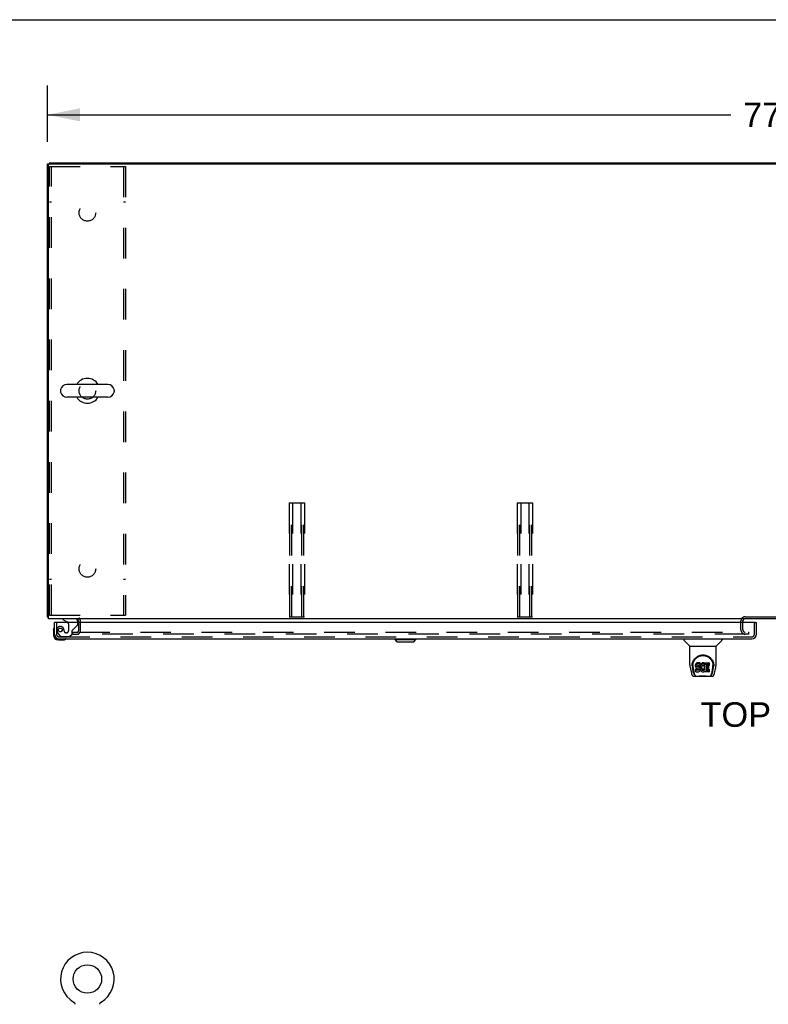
# Model space of a CAD drawing. Header units: inches. Extents: x 0 to 293, y 0 to 190.
# Tile 25 of 30: x 50 to 90, y 138 to 190. Entities that reach past the tile are written whole.
import ezdxf

# ---------------------------------------------------------------- set-up
doc = ezdxf.new("R2010")
doc.units = ezdxf.units.IN
doc.header["$LTSCALE"] = 16.12069
doc.header["$MEASUREMENT"] = 0
doc.linetypes.add('HIDDEN', pattern=[0.2, 0.1, -0.1])
doc.layers.get('0').update_dxf_attribs({"linetype": 'CONTINUOUS'})
for name, color, linetype in [('DEFAULT_2', 8, 'HIDDEN'), ('DIMENSIONS', 7, 'CONTINUOUS'), ('SECONDARY_LH_DOOR_ASSEMBLY', 7, 'CONTINUOUS')]:
    doc.layers.add(name, color=color, linetype=linetype)
doc.styles.get("Standard").update_dxf_attribs({"font": 'arial.ttf'})
doc.dimstyles.new('DIMSTYLE_1', dxfattribs={"dimtxt": 1.293103, "dimasz": 1.724138, "dimexe": 0.09, "dimexo": 0.07, "dimgap": 0.0375, "dimtad": 0, "dimtih": 1, "dimtoh": 1, "dimzin": 4, "dimdsep": 46, "dimtxsty": 'Standard', "dimblk": '_FILLED', "dimblk1": '_FILLED', "dimblk2": '_FILLED', "dimcen": 0.09, "dimazin": 1, "dimtfac": 1, "dimtdec": 3, "dimtofl": 0, "dimtmove": 0, "dimatfit": 3, "dimldrblk": '_FILLED', "dimfxl": 0, "dimtolj": 1, "dimtzin": 4, "dimarcsym": 0})

# ---------------------------------------------------------------- blocks, each defined once
blk = doc.blocks.new('_FILLED')
at = {"color": 0, "linetype": 'ByBlock'}
blk.add_solid([(0, 0), (-1, 0.2), (-1, -0.2)], dxfattribs=at)
blk = doc.blocks.new('*D1')
at = {"layer": 'DIMENSIONS', "color": 2, "linetype": 'Continuous'}
for p, q in [((51.763, 183.215), (51.763, 186.196)), ((129.513, 183.215), (129.513, 186.196)), ((51.763, 184.645), (87.733, 184.645)), ((129.513, 184.645), (93.544, 184.645))]:
    blk.add_line(p, q, dxfattribs=at)
at = {"layer": 'DIMENSIONS', "color": 2, "linetype": 'Continuous', "xscale": 1.724137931, "yscale": 1.724137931, "zscale": 1.724137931, "rotation": 180}
blk.add_blockref('_FILLED', (51.763, 184.645), dxfattribs=at)
at = {"layer": 'DIMENSIONS', "color": 2, "linetype": 'Continuous', "xscale": 1.724137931, "yscale": 1.724137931, "zscale": 1.724137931}
blk.add_blockref('_FILLED', (129.513, 184.645), dxfattribs=at)
at = {"layer": 'DIMENSIONS', "color": 2, "linetype": 'Continuous', "insert": (90.638, 185.291), "char_height": 1.2931, "width": 4.51865, "attachment_point": 2, "line_spacing_factor": 0.9}
blk.add_mtext('77.75', dxfattribs=at)

msp = doc.modelspace()

# ---------------------------------------------------------------- linework, layer by layer
at = {"color": 7, "linetype": 'Continuous'}
for p, q in [((0, 189.655), (293.103, 189.655)), ((51.763, 158.216), (51.763, 182.06)), ((51.763, 182.06), (129.513, 182.06)), ((51.815, 158.112), (51.815, 182.008)), ((51.867, 182.112), (51.867, 182.06)), ((51.867, 182.112), (129.409, 182.112)), ((52.457, 170.151), (52.457, 170.074)), ((54.947, 170.447), (52.787, 170.447)), ((55.277, 170.151), (55.277, 170.074)), ((54.947, 169.778), (52.787, 169.778)), ((51.763, 158.216), (51.815, 158.216)), ((129.461, 158.112), (51.815, 158.112)), ((53.409, 157.908), (53.409, 157.97)), ((88.367, 157.97), (88.367, 157.908)), ((53.144, 137.927), (53.149, 137.925)), ((53.145, 137.927), (53.146, 137.926)), ((53.149, 137.925), (53.153, 137.922)), ((53.153, 137.922), (53.157, 137.919)), ((53.157, 137.919), (53.161, 137.915)), ((53.161, 137.916), (53.165, 137.912)), ((54.57, 137.912), (54.574, 137.916)), ((54.574, 137.915), (54.578, 137.919)), ((54.578, 137.919), (54.582, 137.922)), ((54.582, 137.922), (54.586, 137.925)), ((54.582, 137.922), (54.583, 137.923)), ((54.586, 137.925), (54.591, 137.927)), ((54.589, 137.926), (54.59, 137.927)), ((53.165, 137.912), (53.169, 137.909)), ((53.169, 137.909), (53.173, 137.905)), ((53.173, 137.905), (53.176, 137.901)), ((53.179, 137.897), (53.183, 137.893)), ((53.183, 137.893), (53.186, 137.889)), ((53.186, 137.889), (53.189, 137.885)), ((53.189, 137.885), (53.192, 137.88)), ((53.192, 137.881), (53.194, 137.876)), ((53.194, 137.876), (53.197, 137.871)), ((53.197, 137.872), (53.199, 137.867)), ((53.199, 137.867), (53.201, 137.862)), ((53.201, 137.862), (53.203, 137.857)), ((53.203, 137.857), (53.205, 137.852)), ((53.205, 137.852), (53.207, 137.847)), ((53.207, 137.848), (53.208, 137.842)), ((53.208, 137.842), (53.209, 137.837)), ((53.209, 137.837), (53.21, 137.832)), ((53.21, 137.832), (53.211, 137.827)), ((53.211, 137.827), (53.212, 137.822)), ((53.212, 137.812), (53.212, 137.807)), ((54.522, 137.812), (54.523, 137.817)), ((54.522, 137.807), (54.522, 137.812)), ((54.523, 137.822), (54.524, 137.827)), ((54.523, 137.817), (54.523, 137.822)), ((54.524, 137.827), (54.525, 137.832)), ((54.525, 137.832), (54.526, 137.837)), ((54.526, 137.837), (54.527, 137.842)), ((54.527, 137.842), (54.528, 137.848)), ((54.528, 137.847), (54.53, 137.852)), ((54.53, 137.852), (54.532, 137.857)), ((54.532, 137.857), (54.534, 137.862)), ((54.534, 137.862), (54.536, 137.867)), ((54.536, 137.867), (54.538, 137.872)), ((54.538, 137.871), (54.541, 137.876)), ((54.54, 137.876), (54.543, 137.881)), ((54.543, 137.88), (54.546, 137.885)), ((54.546, 137.885), (54.549, 137.889)), ((54.549, 137.889), (54.552, 137.893)), ((54.552, 137.893), (54.555, 137.897)), ((54.555, 137.897), (54.559, 137.901)), ((54.559, 137.901), (54.562, 137.905)), ((54.562, 137.905), (54.566, 137.909)), ((54.566, 137.909), (54.57, 137.912))]:
    msp.add_line(p, q, dxfattribs=at)
for points in [[(51.791, 158.202), (51.788, 158.203), (51.784, 158.204), (51.781, 158.204), (51.778, 158.205), (51.775, 158.206), (51.773, 158.207), (51.77, 158.208), (51.769, 158.209), (51.767, 158.21), (51.766, 158.211), (51.765, 158.212), (51.764, 158.214), (51.764, 158.215), (51.763, 158.216)], [(51.815, 158.197), (51.815, 158.197), (51.811, 158.198), (51.807, 158.199), (51.803, 158.2), (51.799, 158.201), (51.791, 158.202)], [(53.176, 137.901), (53.18, 137.897), (53.183, 137.893)], [(53.212, 137.822), (53.212, 137.817), (53.212, 137.812), (53.212, 137.807)]]:
    msp.add_lwpolyline(points, dxfattribs=at)
msp.add_circle((53.867, 139.138), 0.75, dxfattribs=at)
for centre, radius, start, end in [((51.867, 182.008), 0.052, 90, 180), ((53.867, 170.112), 0.655, 30.676, 149.324), ((52.614, 170.151), 0.157, 167.5716, 180), ((52.614, 170.074), 0.157, 180, 192.4284), ((52.787, 170.112), 0.334, 90, 167.5716), ((54.947, 170.112), 0.334, 12.4284, 90), ((55.12, 170.151), 0.157, 0, 12.4284), ((55.12, 170.074), 0.157, 347.5716, 360), ((52.787, 170.112), 0.334, 192.4284, 270), ((53.867, 170.112), 0.655, 210.674, 329.326), ((54.947, 170.112), 0.334, 270, 347.5716), ((53.267, 157.97), 0.142, 0, 90), ((88.482, 157.997), 0.115, 169.2857, 180), ((88.482, 157.997), 0.115, 90, 115.2502), ((53.867, 139.138), 1.41, 300.818, 239.182)]:
    msp.add_arc(centre, radius, start, end, dxfattribs=at)
at = {"color": 3, "linetype": 'Continuous'}
msp.add_arc((88.482, 157.997), 0.115, 115.2502, 169.2857, dxfattribs=at)
at = {"layer": 'DEFAULT_2', "color": 8, "linetype": 'HIDDEN'}
for p, q in [((51.867, 158.3), (51.867, 181.925)), ((51.867, 181.925), (55.867, 181.925)), ((51.971, 158.3), (51.971, 181.925)), ((55.763, 181.925), (55.763, 158.3)), ((55.867, 181.925), (55.867, 158.3)), ((51.971, 180.05), (51.867, 180.05)), ((55.867, 180.05), (55.763, 180.05)), ((64.482, 164.216), (64.482, 158.216)), ((64.482, 164.216), (65.295, 164.216)), ((64.522, 158.216), (64.522, 164.216)), ((64.63, 158.216), (64.63, 164.216)), ((64.67, 164.216), (64.67, 158.216)), ((65.107, 164.216), (65.107, 158.216)), ((65.147, 158.216), (65.147, 164.216)), ((65.255, 158.216), (65.255, 164.216)), ((65.295, 164.216), (65.295, 158.216)), ((76.482, 164.216), (76.482, 158.216)), ((76.482, 164.216), (77.295, 164.216)), ((76.522, 158.216), (76.522, 164.216)), ((76.63, 158.216), (76.63, 164.216)), ((76.67, 164.216), (76.67, 158.216)), ((77.107, 164.216), (77.107, 158.216)), ((77.147, 158.216), (77.147, 164.216)), ((77.255, 158.216), (77.255, 164.216)), ((77.295, 164.216), (77.295, 158.216)), ((51.971, 160.175), (51.867, 160.175)), ((55.867, 160.175), (55.763, 160.175)), ((51.867, 158.3), (55.867, 158.3)), ((64.482, 158.216), (65.295, 158.216)), ((76.482, 158.216), (77.295, 158.216)), ((88.482, 158.216), (91.544, 158.216)), ((53.409, 157.486), (53.409, 157.908)), ((53.513, 157.486), (53.513, 157.97)), ((88.263, 157.519), (88.263, 157.997)), ((88.367, 157.97), (88.367, 157.997)), ((88.367, 157.519), (88.367, 157.908)), ((53.097, 157.3), (53.097, 157.404)), ((53.097, 157.404), (53.402, 157.404)), ((53.097, 157.3), (53.402, 157.3)), ((53.43, 157.404), (88.662, 157.404)), ((88.492, 157.3), (53.43, 157.3)), ((88.66, 157.3), (88.492, 157.3)), ((88.68, 157.3), (88.66, 157.3)), ((88.662, 157.404), (88.68, 157.404)), ((88.68, 157.3), (88.68, 157.404)), ((53.144, 137.927), (53.144, 137.927)), ((53.152, 137.923), (53.153, 137.922)), ((54.591, 137.927), (54.591, 137.927)), ((54.591, 137.927), (54.591, 137.927))]:
    msp.add_line(p, q, dxfattribs=at)
for centre in [(53.867, 179.487), (53.867, 170.112), (53.867, 160.737)]:
    msp.add_circle(centre, 0.438, dxfattribs=at)
for centre, radius, start, end in [((53.267, 157.97), 0.246, 0, 49.0345), ((88.482, 157.997), 0.219, 90, 180), ((53.327, 157.486), 0.186, 270, 360), ((53.327, 157.486), 0.0823, 270, 360), ((88.482, 157.519), 0.219, 180, 270), ((88.482, 157.519), 0.115, 180, 270)]:
    msp.add_arc(centre, radius, start, end, dxfattribs=at)
at = {"layer": 'SECONDARY_LH_DOOR_ASSEMBLY', "color": 7, "linetype": 'Continuous'}
for p, q in [((52.125, 157.649), (52.123, 157.643)), ((52.2, 157.908), (52.138, 157.908)), ((52.58, 158.112), (52.58, 158.073)), ((52.58, 158.073), (52.819, 157.935)), ((53.367, 157.908), (53.367, 157.955)), ((89.014, 157.908), (89.076, 157.908)), ((52.078, 157.514), (52.081, 157.552)), ((52.078, 157.514), (52.078, 157.257)), ((52.138, 157.301), (52.138, 157.257)), ((52.341, 157.054), (52.385, 157.054)), ((52.341, 156.994), (52.598, 156.994)), ((52.727, 157.039), (52.733, 157.041)), ((70.055, 157.015), (70.055, 157.054)), ((70.174, 156.897), (70.055, 157.015)), ((70.055, 157.015), (71.159, 157.015)), ((70.057, 157.015), (70.057, 157.054)), ((70.175, 156.897), (70.057, 157.015)), ((70.174, 156.897), (71.041, 156.897)), ((71.041, 156.897), (71.159, 157.015)), ((71.159, 157.015), (71.159, 157.054)), ((85.259, 157.054), (85.259, 156.992)), ((85.569, 156.667), (85.271, 156.964)), ((85.574, 156.661), (86.952, 156.661)), ((85.574, 155.689), (85.574, 156.661)), ((86.952, 155.69), (86.952, 156.661)), ((86.958, 156.667), (87.256, 156.964)), ((87.267, 157.054), (87.267, 156.992)), ((85.59, 155.546), (85.655, 155.241)), ((85.7, 155.72), (85.699, 155.657)), ((85.736, 155.647), (85.736, 155.624)), ((85.879, 155.692), (85.877, 155.669)), ((85.877, 155.602), (85.877, 155.669)), ((85.879, 155.626), (85.877, 155.602)), ((85.877, 155.602), (85.878, 155.578)), ((85.878, 155.578), (85.882, 155.554)), ((85.884, 155.716), (85.879, 155.692)), ((85.879, 155.626), (85.879, 155.692)), ((85.884, 155.649), (85.879, 155.626)), ((85.882, 155.554), (85.89, 155.532)), ((85.894, 155.738), (85.884, 155.716)), ((85.884, 155.649), (85.884, 155.716)), ((85.894, 155.671), (85.884, 155.649)), ((85.907, 155.758), (85.894, 155.738)), ((85.894, 155.671), (85.894, 155.738)), ((85.907, 155.691), (85.894, 155.671)), ((85.916, 155.766), (85.907, 155.758)), ((85.907, 155.691), (85.907, 155.758)), ((85.916, 155.699), (85.907, 155.691)), ((85.925, 155.772), (85.916, 155.766)), ((85.916, 155.699), (85.916, 155.766)), ((85.925, 155.706), (85.916, 155.699)), ((85.947, 155.782), (85.925, 155.772)), ((85.925, 155.706), (85.925, 155.772)), ((85.947, 155.715), (85.925, 155.706)), ((85.97, 155.79), (85.947, 155.782)), ((85.947, 155.715), (85.947, 155.782)), ((85.97, 155.723), (85.947, 155.715)), ((85.948, 155.59), (85.949, 155.605)), ((85.949, 155.583), (85.948, 155.59)), ((85.949, 155.605), (85.951, 155.62)), ((85.949, 155.583), (85.949, 155.605)), ((85.951, 155.576), (85.949, 155.583)), ((85.951, 155.62), (85.954, 155.627)), ((85.951, 155.576), (85.951, 155.62)), ((85.956, 155.569), (85.951, 155.576)), ((85.954, 155.627), (85.96, 155.632)), ((85.956, 155.569), (85.956, 155.628)), ((85.962, 155.565), (85.956, 155.569)), ((85.96, 155.632), (85.974, 155.636)), ((85.962, 155.632), (85.961, 155.632)), ((85.976, 155.628), (85.962, 155.632)), ((85.962, 155.565), (85.962, 155.632)), ((85.976, 155.561), (85.962, 155.565)), ((86.11, 155.79), (85.97, 155.79)), ((85.97, 155.723), (85.97, 155.79)), ((86.11, 155.723), (85.97, 155.723)), ((85.974, 155.636), (85.989, 155.637)), ((86, 155.629), (85.976, 155.628)), ((85.976, 155.561), (85.976, 155.628)), ((86, 155.562), (85.976, 155.561)), ((85.989, 155.637), (86.102, 155.637)), ((86.024, 155.627), (86, 155.629)), ((86, 155.562), (86, 155.629)), ((86.024, 155.561), (86, 155.562)), ((86.048, 155.622), (86.024, 155.627)), ((86.024, 155.561), (86.024, 155.627)), ((86.048, 155.555), (86.024, 155.561)), ((86.059, 155.617), (86.048, 155.622)), ((86.048, 155.555), (86.048, 155.622)), ((86.059, 155.551), (86.048, 155.555)), ((86.069, 155.611), (86.059, 155.617)), ((86.059, 155.551), (86.059, 155.617)), ((86.069, 155.544), (86.059, 155.551)), ((86.086, 155.594), (86.069, 155.611)), ((86.069, 155.544), (86.069, 155.611)), ((86.099, 155.574), (86.086, 155.594)), ((86.086, 155.527), (86.086, 155.594)), ((86.108, 155.552), (86.099, 155.574)), ((86.099, 155.507), (86.099, 155.574)), ((86.102, 155.637), (86.108, 155.638)), ((86.108, 155.638), (86.109, 155.643)), ((86.109, 155.548), (86.108, 155.552)), ((86.108, 155.485), (86.108, 155.552)), ((86.109, 155.643), (86.111, 155.656)), ((86.114, 155.626), (86.109, 155.581)), ((86.109, 155.514), (86.109, 155.581)), ((86.114, 155.559), (86.109, 155.514)), ((86.112, 155.747), (86.11, 155.79)), ((86.11, 155.723), (86.11, 155.79)), ((86.112, 155.68), (86.11, 155.723)), ((86.111, 155.656), (86.112, 155.68)), ((86.112, 155.68), (86.112, 155.747)), ((86.118, 155.647), (86.114, 155.626)), ((86.114, 155.559), (86.114, 155.626)), ((86.118, 155.581), (86.114, 155.559)), ((86.124, 155.669), (86.118, 155.647)), ((86.118, 155.581), (86.118, 155.647)), ((86.124, 155.602), (86.118, 155.581)), ((86.133, 155.689), (86.124, 155.669)), ((86.124, 155.602), (86.124, 155.669)), ((86.133, 155.623), (86.124, 155.602)), ((86.144, 155.709), (86.133, 155.689)), ((86.133, 155.623), (86.133, 155.689)), ((86.144, 155.642), (86.133, 155.623)), ((86.157, 155.727), (86.144, 155.709)), ((86.144, 155.642), (86.144, 155.709)), ((86.157, 155.66), (86.144, 155.642)), ((86.171, 155.744), (86.157, 155.727)), ((86.157, 155.66), (86.157, 155.727)), ((86.171, 155.677), (86.157, 155.66)), ((86.188, 155.759), (86.171, 155.744)), ((86.171, 155.677), (86.171, 155.744)), ((86.188, 155.692), (86.171, 155.677)), ((86.183, 155.557), (86.18, 155.53)), ((86.182, 155.549), (86.183, 155.544)), ((86.187, 155.569), (86.183, 155.557)), ((86.183, 155.544), (86.193, 155.519)), ((86.183, 155.477), (86.183, 155.544)), ((86.192, 155.581), (86.187, 155.569)), ((86.206, 155.772), (86.188, 155.759)), ((86.188, 155.692), (86.188, 155.759)), ((86.206, 155.705), (86.188, 155.692)), ((86.207, 155.604), (86.192, 155.581)), ((86.226, 155.781), (86.206, 155.772)), ((86.206, 155.705), (86.206, 155.772)), ((86.226, 155.714), (86.206, 155.705)), ((86.215, 155.615), (86.207, 155.604)), ((86.226, 155.622), (86.215, 155.615)), ((86.248, 155.786), (86.226, 155.781)), ((86.226, 155.714), (86.226, 155.781)), ((86.248, 155.719), (86.226, 155.714)), ((86.251, 155.633), (86.226, 155.622)), ((86.27, 155.788), (86.248, 155.786)), ((86.248, 155.719), (86.248, 155.786)), ((86.27, 155.721), (86.248, 155.719)), ((86.263, 155.636), (86.251, 155.633)), ((86.277, 155.636), (86.263, 155.636)), ((86.27, 155.788), (86.293, 155.788)), ((86.27, 155.721), (86.27, 155.788)), ((86.293, 155.721), (86.27, 155.721)), ((86.29, 155.633), (86.277, 155.636)), ((86.302, 155.628), (86.29, 155.633)), ((86.304, 155.786), (86.293, 155.788)), ((86.293, 155.721), (86.293, 155.788)), ((86.304, 155.719), (86.293, 155.721)), ((86.314, 155.783), (86.304, 155.786)), ((86.304, 155.719), (86.304, 155.786)), ((86.314, 155.716), (86.304, 155.719)), ((86.334, 155.699), (86.308, 155.63)), ((86.333, 155.77), (86.314, 155.783)), ((86.314, 155.716), (86.314, 155.783)), ((86.333, 155.704), (86.314, 155.716)), ((86.333, 155.77), (86.333, 155.704)), ((86.335, 155.767), (86.335, 155.704)), ((86.343, 155.787), (86.58, 155.787)), ((86.343, 155.395), (86.343, 155.787)), ((86.343, 155.721), (86.58, 155.721)), ((86.413, 155.633), (86.413, 155.565)), ((86.58, 155.637), (86.418, 155.637)), ((86.418, 155.628), (86.549, 155.628)), ((86.418, 155.561), (86.549, 155.561)), ((86.554, 155.623), (86.554, 155.483)), ((86.584, 155.783), (86.584, 155.642)), ((86.827, 155.72), (86.828, 155.657)), ((86.834, 155.634), (86.834, 155.634)), ((86.872, 155.241), (86.937, 155.546)), ((85.762, 155.268), (85.709, 155.539)), ((85.746, 155.526), (85.803, 155.233)), ((85.779, 155.086), (86.006, 155.086)), ((85.821, 155.165), (85.813, 155.165)), ((85.819, 155.169), (85.822, 155.159)), ((85.823, 155.158), (85.822, 155.159)), ((85.865, 155.086), (85.864, 155.086)), ((85.88, 155.316), (85.88, 155.458)), ((85.944, 155.463), (85.884, 155.462)), ((85.884, 155.395), (85.884, 155.462)), ((85.944, 155.396), (85.884, 155.395)), ((85.885, 155.311), (86.029, 155.311)), ((85.89, 155.532), (85.903, 155.512)), ((85.903, 155.512), (85.92, 155.495)), ((85.92, 155.495), (85.939, 155.482)), ((85.939, 155.482), (85.951, 155.477)), ((86.004, 155.463), (85.944, 155.463)), ((85.944, 155.396), (85.944, 155.463)), ((86.004, 155.396), (85.944, 155.396)), ((85.951, 155.477), (85.962, 155.475)), ((85.962, 155.475), (86.01, 155.475)), ((86.02, 155.464), (86.004, 155.463)), ((86.004, 155.396), (86.004, 155.463)), ((86.02, 155.397), (86.004, 155.396)), ((86.025, 155.066), (86.005, 155.087)), ((86.01, 155.475), (86.017, 155.474)), ((86.017, 155.474), (86.024, 155.472)), ((86.026, 155.468), (86.02, 155.464)), ((86.02, 155.397), (86.02, 155.464)), ((86.026, 155.401), (86.02, 155.397)), ((86.024, 155.472), (86.03, 155.467)), ((86.502, 155.066), (86.025, 155.066)), ((86.028, 155.469), (86.026, 155.468)), ((86.026, 155.401), (86.026, 155.468)), ((86.032, 155.406), (86.026, 155.401)), ((86.029, 155.311), (86.041, 155.313)), ((86.03, 155.467), (86.035, 155.461)), ((86.032, 155.406), (86.032, 155.466)), ((86.041, 155.418), (86.032, 155.406)), ((86.035, 155.461), (86.042, 155.448)), ((86.041, 155.418), (86.041, 155.45)), ((86.043, 155.425), (86.041, 155.418)), ((86.041, 155.313), (86.052, 155.317)), ((86.042, 155.448), (86.044, 155.433)), ((86.043, 155.425), (86.043, 155.437)), ((86.044, 155.433), (86.043, 155.425)), ((86.052, 155.317), (86.072, 155.331)), ((86.086, 155.527), (86.069, 155.544)), ((86.072, 155.331), (86.089, 155.348)), ((86.099, 155.507), (86.086, 155.527)), ((86.089, 155.348), (86.095, 155.357)), ((86.095, 155.357), (86.101, 155.368)), ((86.108, 155.485), (86.099, 155.507)), ((86.101, 155.368), (86.109, 155.391)), ((86.115, 155.462), (86.108, 155.485)), ((86.109, 155.514), (86.11, 155.492)), ((86.109, 155.391), (86.116, 155.414)), ((86.11, 155.492), (86.114, 155.47)), ((86.114, 155.47), (86.118, 155.448)), ((86.117, 155.438), (86.115, 155.462)), ((86.116, 155.414), (86.117, 155.438)), ((86.117, 155.438), (86.117, 155.452)), ((86.118, 155.448), (86.125, 155.427)), ((86.125, 155.427), (86.146, 155.388)), ((86.146, 155.388), (86.159, 155.369)), ((86.159, 155.369), (86.174, 155.353)), ((86.174, 155.353), (86.19, 155.338)), ((86.18, 155.53), (86.179, 155.503)), ((86.179, 155.503), (86.18, 155.49)), ((86.18, 155.49), (86.18, 155.53)), ((86.18, 155.49), (86.183, 155.477)), ((86.183, 155.477), (86.193, 155.452)), ((86.19, 155.338), (86.208, 155.324)), ((86.193, 155.519), (86.207, 155.496)), ((86.193, 155.452), (86.193, 155.519)), ((86.193, 155.452), (86.207, 155.429)), ((86.207, 155.496), (86.216, 155.486)), ((86.207, 155.429), (86.207, 155.496)), ((86.207, 155.429), (86.216, 155.419)), ((86.208, 155.324), (86.218, 155.319)), ((86.216, 155.486), (86.226, 155.477)), ((86.216, 155.419), (86.216, 155.486)), ((86.216, 155.419), (86.226, 155.41)), ((86.218, 155.319), (86.228, 155.315)), ((86.226, 155.477), (86.237, 155.47)), ((86.226, 155.41), (86.226, 155.477)), ((86.226, 155.41), (86.237, 155.403)), ((86.228, 155.315), (86.25, 155.31)), ((86.237, 155.47), (86.249, 155.465)), ((86.237, 155.403), (86.237, 155.47)), ((86.237, 155.403), (86.249, 155.398)), ((86.249, 155.465), (86.262, 155.462)), ((86.249, 155.398), (86.249, 155.465)), ((86.249, 155.398), (86.262, 155.396)), ((86.25, 155.31), (86.272, 155.307)), ((86.262, 155.462), (86.276, 155.462)), ((86.262, 155.396), (86.262, 155.462)), ((86.262, 155.396), (86.276, 155.395)), ((86.272, 155.307), (86.294, 155.31)), ((86.276, 155.462), (86.289, 155.464)), ((86.276, 155.395), (86.276, 155.462)), ((86.276, 155.395), (86.289, 155.397)), ((86.289, 155.464), (86.302, 155.468)), ((86.289, 155.397), (86.289, 155.464)), ((86.289, 155.397), (86.302, 155.401)), ((86.294, 155.31), (86.315, 155.317)), ((86.302, 155.468), (86.314, 155.473)), ((86.302, 155.401), (86.302, 155.468)), ((86.302, 155.401), (86.314, 155.407)), ((86.314, 155.473), (86.325, 155.481)), ((86.314, 155.407), (86.314, 155.473)), ((86.314, 155.407), (86.325, 155.414)), ((86.315, 155.317), (86.334, 155.329)), ((86.325, 155.481), (86.325, 155.414)), ((86.331, 155.48), (86.343, 155.462)), ((86.331, 155.413), (86.343, 155.395)), ((86.334, 155.329), (86.335, 155.329)), ((86.345, 155.329), (86.335, 155.329)), ((86.345, 155.316), (86.345, 155.329)), ((86.581, 155.311), (86.35, 155.311)), ((86.415, 155.474), (86.415, 155.397)), ((86.549, 155.479), (86.419, 155.479)), ((86.419, 155.459), (86.581, 155.459)), ((86.419, 155.392), (86.581, 155.392)), ((86.502, 155.066), (86.522, 155.087)), ((86.521, 155.086), (86.748, 155.086)), ((86.585, 155.455), (86.585, 155.316)), ((86.663, 155.086), (86.662, 155.086)), ((86.704, 155.159), (86.708, 155.169)), ((86.704, 155.158), (86.704, 155.159)), ((86.714, 155.165), (86.706, 155.165)), ((86.724, 155.233), (86.781, 155.523)), ((86.765, 155.268), (86.818, 155.539)), ((86.781, 155.523), (86.781, 155.527))]:
    msp.add_line(p, q, dxfattribs=at)
at = {"layer": 'SECONDARY_LH_DOOR_ASSEMBLY', "color": 3, "linetype": 'Continuous'}
for p, q in [((52.138, 157.301), (52.138, 157.908)), ((89.014, 157.908), (52.2, 157.908)), ((89.076, 157.301), (89.076, 157.908)), ((52.385, 157.054), (88.829, 157.054))]:
    msp.add_line(p, q, dxfattribs=at)
at = {"layer": 'SECONDARY_LH_DOOR_ASSEMBLY', "color": 8, "linetype": 'HIDDEN'}
for p, q in [((52.242, 157.908), (52.242, 157.301)), ((53.21, 158.112), (52.58, 158.112)), ((52.868, 157.849), (52.868, 157.469)), ((53.119, 157.543), (53.338, 157.762)), ((53.367, 157.833), (53.367, 157.908)), ((88.972, 157.301), (88.972, 157.908)), ((52.317, 157.357), (52.418, 157.213)), ((52.385, 157.158), (88.829, 157.158)), ((52.483, 157.179), (52.934, 157.179)), ((52.639, 157.469), (52.639, 157.458)), ((52.77, 157.371), (52.737, 157.371)), ((52.934, 157.179), (53.06, 157.305)), ((53.06, 157.305), (53.06, 157.484))]:
    msp.add_line(p, q, dxfattribs=at)
at = {"layer": 'SECONDARY_LH_DOOR_ASSEMBLY', "color": 7, "linetype": 'Continuous'}
for points in [[(85.693, 155.647), (85.695, 155.689), (85.703, 155.741), (85.714, 155.79), (85.73, 155.836), (85.748, 155.88), (85.77, 155.921), (85.794, 155.959), (85.821, 155.995), (85.851, 156.028), (85.883, 156.059), (85.917, 156.088), (85.954, 156.113), (85.993, 156.136), (86.034, 156.156), (86.077, 156.173), (86.121, 156.187), (86.167, 156.196), (86.214, 156.202), (86.262, 156.205), (86.309, 156.203), (86.356, 156.197), (86.402, 156.188), (86.446, 156.175), (86.489, 156.158), (86.531, 156.138), (86.57, 156.116), (86.606, 156.09), (86.641, 156.062), (86.673, 156.031), (86.703, 155.998), (86.73, 155.962), (86.755, 155.924), (86.777, 155.884), (86.796, 155.841), (86.811, 155.795), (86.823, 155.746), (86.831, 155.695), (86.834, 155.647)], [(85.736, 155.647), (85.737, 155.667), (85.738, 155.691), (85.741, 155.715), (85.745, 155.739), (85.749, 155.763), (85.755, 155.786), (85.762, 155.809), (85.77, 155.831), (85.778, 155.852), (85.788, 155.873), (85.798, 155.894), (85.809, 155.913), (85.82, 155.932), (85.832, 155.95), (85.845, 155.967), (85.858, 155.984), (85.872, 156), (85.886, 156.015), (85.9, 156.029), (85.915, 156.042), (85.93, 156.055), (85.945, 156.067), (85.961, 156.078), (85.976, 156.089), (85.992, 156.099), (86.008, 156.108), (86.024, 156.116), (86.04, 156.124), (86.056, 156.131), (86.071, 156.138), (86.087, 156.144), (86.103, 156.149), (86.119, 156.154), (86.135, 156.158), (86.151, 156.162), (86.167, 156.165), (86.183, 156.168), (86.199, 156.17), (86.215, 156.172), (86.231, 156.173), (86.247, 156.174), (86.263, 156.174), (86.279, 156.174), (86.295, 156.173), (86.31, 156.172), (86.326, 156.17), (86.342, 156.168), (86.358, 156.165), (86.374, 156.162), (86.39, 156.158), (86.406, 156.154), (86.422, 156.149), (86.438, 156.144), (86.454, 156.138), (86.47, 156.132), (86.486, 156.124), (86.502, 156.117), (86.518, 156.108), (86.534, 156.099), (86.55, 156.089), (86.565, 156.079), (86.581, 156.068), (86.596, 156.056), (86.611, 156.043), (86.626, 156.03), (86.64, 156.015), (86.654, 156), (86.668, 155.985), (86.681, 155.968), (86.694, 155.951), (86.706, 155.932), (86.718, 155.913), (86.729, 155.894), (86.739, 155.874), (86.749, 155.853), (86.757, 155.831), (86.765, 155.809), (86.772, 155.786), (86.777, 155.763), (86.782, 155.74), (86.786, 155.716), (86.788, 155.692), (86.79, 155.667), (86.79, 155.647)], [(85.574, 155.689), (85.575, 155.662), (85.578, 155.62), (85.584, 155.578), (85.59, 155.546)], [(85.693, 155.634), (85.693, 155.638), (85.693, 155.647)], [(85.736, 155.624), (85.737, 155.608), (85.738, 155.579), (85.742, 155.551), (85.746, 155.526)], [(86.781, 155.527), (86.782, 155.53), (86.782, 155.533), (86.783, 155.536), (86.783, 155.539), (86.784, 155.542), (86.784, 155.545), (86.785, 155.549), (86.785, 155.552), (86.786, 155.556), (86.786, 155.559), (86.787, 155.563), (86.787, 155.567), (86.788, 155.571), (86.788, 155.575), (86.788, 155.579), (86.789, 155.584), (86.789, 155.588), (86.789, 155.592), (86.79, 155.597), (86.79, 155.602), (86.79, 155.607), (86.79, 155.611), (86.79, 155.616), (86.79, 155.622), (86.79, 155.647)], [(86.834, 155.647), (86.834, 155.639), (86.834, 155.634)], [(86.937, 155.546), (86.943, 155.577), (86.949, 155.619), (86.952, 155.662), (86.952, 155.69)], [(85.655, 155.241), (85.658, 155.226), (85.664, 155.205), (85.669, 155.186), (85.676, 155.17), (85.682, 155.155), (85.69, 155.141), (85.698, 155.129), (85.707, 155.118), (85.718, 155.108), (85.731, 155.099), (85.744, 155.093), (85.759, 155.088), (85.775, 155.086), (85.779, 155.086)], [(85.803, 155.233), (85.805, 155.222), (85.808, 155.208), (85.812, 155.194), (85.815, 155.181), (85.819, 155.169)], [(85.823, 155.158), (85.828, 155.146), (85.834, 155.134), (85.841, 155.123), (85.847, 155.114), (85.855, 155.106), (85.863, 155.099), (85.872, 155.093), (85.881, 155.089), (85.891, 155.086), (85.899, 155.086)], [(85.884, 155.462), (85.884, 155.462), (85.883, 155.462), (85.883, 155.462), (85.883, 155.462), (85.882, 155.462), (85.882, 155.461), (85.881, 155.461), (85.881, 155.461), (85.881, 155.46), (85.88, 155.46), (85.88, 155.459), (85.88, 155.459), (85.88, 155.458), (85.88, 155.458)], [(85.884, 155.395), (85.884, 155.395), (85.883, 155.395), (85.883, 155.395), (85.883, 155.395), (85.882, 155.395), (85.882, 155.395), (85.881, 155.394), (85.881, 155.394), (85.881, 155.394), (85.88, 155.393), (85.88, 155.393), (85.88, 155.392), (85.88, 155.392), (85.88, 155.391)], [(85.98, 155.086), (86, 155.086), (86.023, 155.088), (86.046, 155.09), (86.071, 155.093), (86.096, 155.096), (86.123, 155.099), (86.151, 155.101), (86.179, 155.104), (86.208, 155.105), (86.237, 155.106), (86.266, 155.107), (86.295, 155.106), (86.324, 155.105), (86.353, 155.103), (86.381, 155.101), (86.408, 155.098), (86.434, 155.095), (86.459, 155.093), (86.483, 155.09), (86.505, 155.088), (86.527, 155.086), (86.547, 155.086)], [(85.98, 155.086), (86.002, 155.086), (86.029, 155.088), (86.056, 155.091), (86.113, 155.096)], [(86.113, 155.096), (86.142, 155.099), (86.172, 155.102), (86.202, 155.103), (86.232, 155.105), (86.263, 155.105), (86.293, 155.105), (86.324, 155.103), (86.354, 155.102), (86.384, 155.099), (86.413, 155.096), (86.47, 155.091)], [(86.47, 155.091), (86.498, 155.088), (86.524, 155.086), (86.547, 155.086)], [(86.628, 155.086), (86.635, 155.086), (86.645, 155.089), (86.655, 155.093), (86.664, 155.099), (86.672, 155.105), (86.68, 155.114), (86.686, 155.123), (86.693, 155.133), (86.699, 155.146), (86.704, 155.158)], [(86.708, 155.169), (86.712, 155.181), (86.715, 155.194), (86.718, 155.208), (86.722, 155.222), (86.724, 155.233)], [(86.748, 155.086), (86.763, 155.087), (86.776, 155.09), (86.789, 155.095), (86.8, 155.102), (86.811, 155.11), (86.82, 155.119), (86.829, 155.129), (86.836, 155.139), (86.843, 155.151), (86.849, 155.163), (86.854, 155.177), (86.86, 155.192), (86.865, 155.209), (86.869, 155.228), (86.872, 155.241)]]:
    msp.add_lwpolyline(points, dxfattribs=at)
at = {"layer": 'SECONDARY_LH_DOOR_ASSEMBLY', "color": 8, "linetype": 'HIDDEN'}
msp.add_circle((52.442, 157.521), 0.101, dxfattribs=at)
at = {"layer": 'SECONDARY_LH_DOOR_ASSEMBLY', "color": 7, "linetype": 'Continuous'}
for centre, radius, start, end in [((52.328, 157.514), 0.25, 149.1101, 180), ((52.127, 157.634), 0.015, 96.3796, 149.1101), ((52.123, 157.634), 0.015, 0, 83.6204), ((52.768, 157.849), 0.1, 36.5468, 59.908), ((53.21, 157.955), 0.157, 0, 90), ((52.341, 157.257), 0.263, 180, 270), ((52.341, 157.257), 0.203, 180, 270), ((52.598, 157.244), 0.25, 270, 300.8899), ((52.718, 157.039), 0.015, 6.3796, 90), ((52.718, 157.043), 0.015, 300.8899, 353.6204), ((85.299, 156.992), 0.0394, 180, 225), ((85.583, 156.68), 0.0197, 225, 262.5), ((86.944, 156.68), 0.0197, 277.5, 315), ((87.228, 156.992), 0.0394, 315, 360)]:
    msp.add_arc(centre, radius, start, end, dxfattribs=at)
at = {"layer": 'SECONDARY_LH_DOOR_ASSEMBLY', "color": 8, "linetype": 'HIDDEN'}
for centre, radius, start, end in [((52.442, 157.521), 0.187, 17.8482, 196.8439), ((52.768, 157.849), 0.1, 0, 36.5468), ((53.267, 157.833), 0.1, 315, 360), ((52.385, 157.301), 0.142, 180, 270), ((52.633, 157.579), 0.386, 196.8439, 215.1), ((52.483, 157.258), 0.079, 215.1, 270), ((52.247, 157.458), 0.393, 1.6607, 17.9298), ((52.737, 157.469), 0.098, 180, 270), ((52.77, 157.469), 0.098, 270, 360), ((53.099, 157.484), 0.039, 111.6096, 180), ((53.048, 157.614), 0.1, 291.6096, 315), ((88.829, 157.301), 0.142, 270, 360)]:
    msp.add_arc(centre, radius, start, end, dxfattribs=at)
at = {"layer": 'SECONDARY_LH_DOOR_ASSEMBLY', "color": 3, "linetype": 'Continuous'}
for centre, start, end in [((52.385, 157.301), 180, 270), ((88.829, 157.301), 270, 360)]:
    msp.add_arc(centre, 0.246, start, end, dxfattribs=at)
at = {"layer": 'SECONDARY_LH_DOOR_ASSEMBLY', "color": 7, "linetype": 'Continuous'}
for centre, major_axis, ratio, start_param, end_param in [((86.263, 155.647), (0, 0.565), 0.999848, 1.129542, 1.76365), ((86.304, 155.632), (0, 0.00448), 1, -3.557718, -1.937287), ((86.33, 155.767), (0.00448, 0), 1, 0.003891, 0.905353), ((86.33, 155.7), (0.00448, 0), 1, 0.003842, 0.905353), ((86.418, 155.633), (0.00448, 0), 1, 1.570796, 3.141593), ((86.418, 155.565), (0.00448, 0), 1, -3.141593, -1.570796), ((86.418, 155.632), (0.00448, 0), 1, 3.535546, 4.712389), ((86.549, 155.623), (0, 0.00448), 1, -1.570796, 0), ((86.549, 155.556), (0.00448, 0), 1, 0, 1.570796), ((86.58, 155.783), (0.00448, 0), 1, 0, 1.570796), ((86.58, 155.716), (0.00448, 0), 1, 0, 1.570796), ((86.58, 155.642), (0.00448, 0), 1, -1.570796, 0), ((86.263, 155.647), (0, 0.565), 0.999848, 4.519536, 5.157611), ((85.82, 155.519), (0.007, 0.354), 0.213027, -3.923008, -3.13761), ((85.885, 155.316), (0, 0.00483), 1, 1.570796, 3.141593), ((86.328, 155.477), (0.00448, 0), 1, 0.594971, 2.222579), ((86.328, 155.41), (0.00448, 0), 1, 0.594971, 2.222579), ((86.35, 155.316), (0.00448, 0), 1, -3.141593, -1.570796), ((86.419, 155.474), (0.00448, 0), 1, 1.570796, 3.141593), ((86.419, 155.464), (0.00448, 0), 1, -3.141593, -1.570796), ((86.419, 155.397), (0.00448, 0), 1, -3.141593, -1.570796), ((86.549, 155.483), (0.00448, 0), 1, -1.570796, 0), ((86.581, 155.455), (0.00448, 0), 1, 0, 1.570796), ((86.581, 155.388), (0.00448, 0), 1, 0, 1.570796), ((86.581, 155.316), (0.00448, 0), 1, -1.570796, 0), ((86.707, 155.519), (-0.007, 0.354), 0.213027, -3.145575, -2.360177)]:
    msp.add_ellipse(centre, major_axis=major_axis, ratio=ratio, start_param=start_param, end_param=end_param, dxfattribs=at)

# ---------------------------------------------------------------- texts
at = {"layer": 'DIMENSIONS', "color": 2, "linetype": 'Continuous', "insert": (90.55, 153.712), "char_height": 1.2931, "width": 8.81137, "attachment_point": 2, "line_spacing_factor": 0.9}
msp.add_mtext('TOP VIEW', dxfattribs=at)

# ---------------------------------------------------------------- dimensions: what is measured, and where the dimension line sits
at = {"layer": 'DIMENSIONS', "color": 2, "linetype": 'Continuous'}
dim = msp.add_linear_dim(base=(51.763, 184.645), p1=(129.513, 186.266), p2=(51.763, 186.266), angle=180, dimstyle='DIMSTYLE_1', dxfattribs=at)
dim.commit()
dim.dimension.update_dxf_attribs({"geometry": '*D1', "text_midpoint": (90.643, 184.628), "dimtype": 160})

doc.saveas('drawing.dxf')
